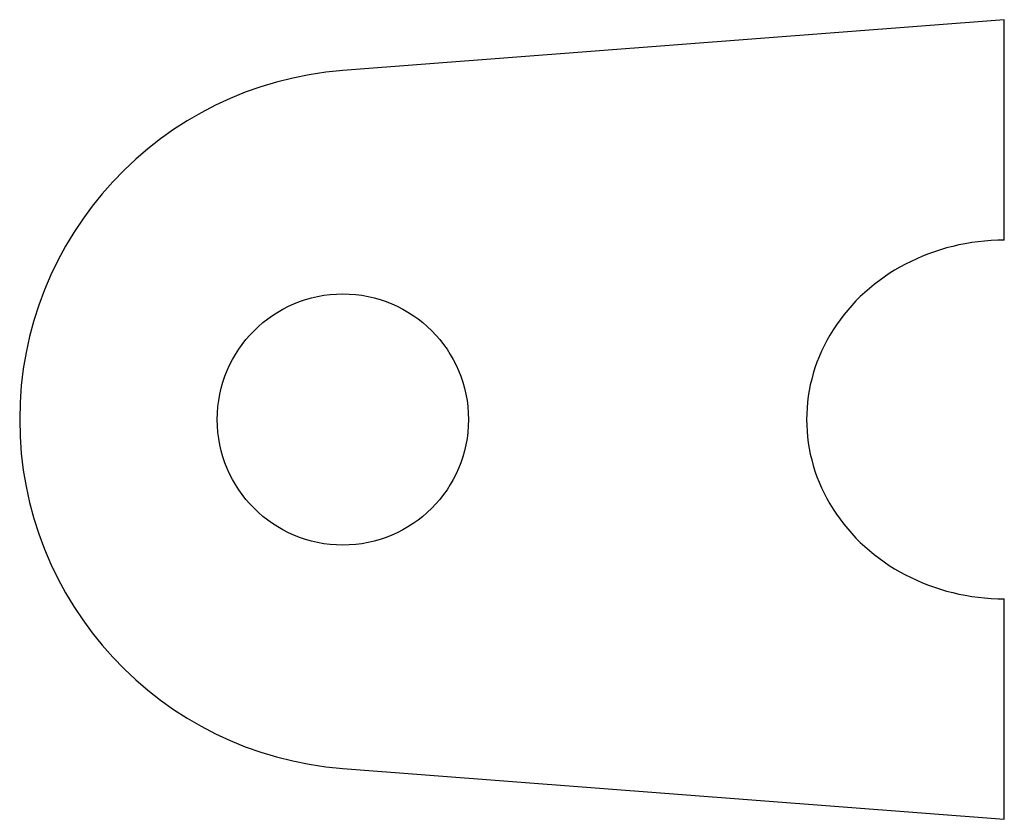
# Model space of a CAD drawing. Header units: millimetres. Extents: x -23.2 to 47.4, y -28.6 to 28.6.
import ezdxf

# ---------------------------------------------------------------- set-up
doc = ezdxf.new("R2010")
doc.units = ezdxf.units.MM
doc.layers.get('0').update_dxf_attribs({"linetype": 'CONTINUOUS'})

msp = doc.modelspace()

# ---------------------------------------------------------------- linework, layer by layer
for p, q in [((47.385, 28.645), (0, 25)), ((47.385, 28.645), (0, 25)), ((47.385, 12.85), (47.385, 28.645)), ((47.385, 12.85), (47.385, 28.645)), ((47.385, -28.645), (47.385, -12.85)), ((47.385, -28.645), (47.385, -12.85)), ((0, -25), (47.385, -28.645)), ((0, -25), (47.385, -28.645))]:
    msp.add_line(p, q)
msp.add_circle((0, 0), 9)
msp.add_circle((0, 0), 9)
msp.add_arc((1.923, 0), 25.074, 94.39871, 265.60129)
msp.add_arc((1.923, 0), 25.074, 94.39871, 265.60129)
msp.add_ellipse((47.385, 0), major_axis=(14.163, 0), ratio=0.907264, start_param=1.570796, end_param=4.712389)
msp.add_ellipse((47.385, 0), major_axis=(14.163, 0), ratio=0.907264, start_param=1.570796, end_param=4.712389)

doc.saveas('drawing.dxf')
